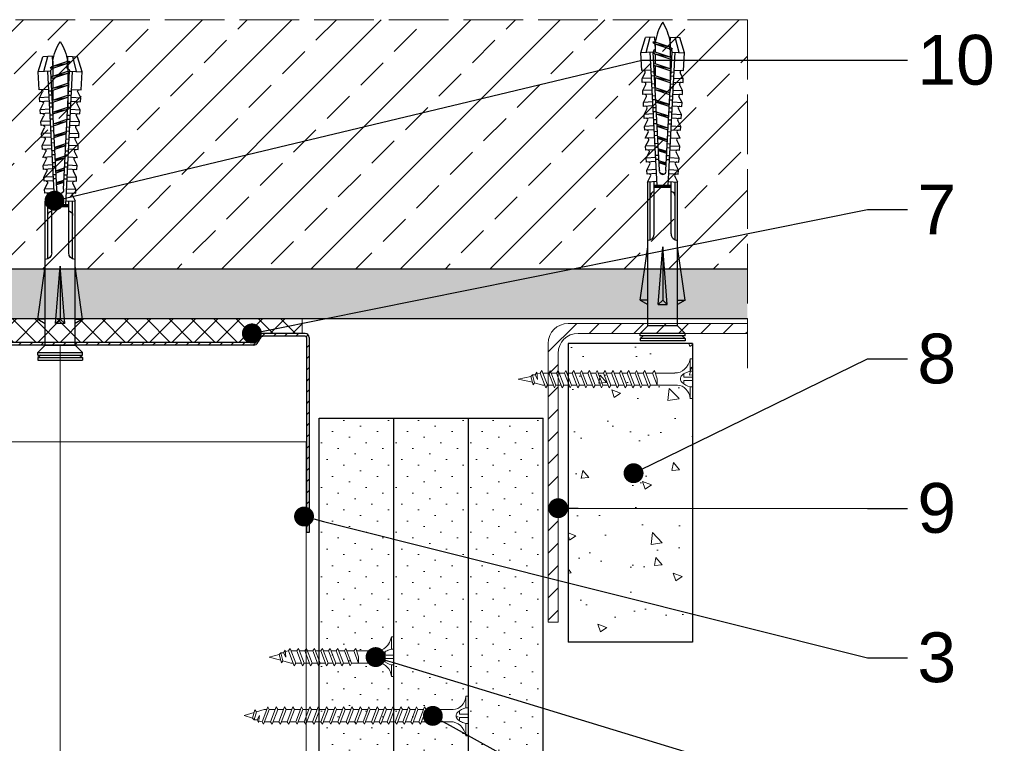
# Model space of a CAD drawing. Header units: millimetres. Extents: x 2755 to 3806, y 571 to 1066.
# Tile 7 of 7: x 3565 to 3763, y 921 to 1066. Entities that reach past the tile are written whole.
import ezdxf
from ezdxf import colors
from ezdxf.entities.mleader import LeaderData, LeaderLine
from ezdxf.math import Vec2, Vec3

# ---------------------------------------------------------------- set-up
doc = ezdxf.new("R2010")
doc.units = ezdxf.units.MM
doc.linetypes.add('ACAD_ISO02W100', pattern=[15, 12, -3])
for name, color, linetype, lineweight in [('_ISOVER WELNA', 7, 'BATTING', 9), ('_RIGIPS AKCESORIA', 7, 'Continuous', 18), ('_RIGIPS G-K', 7, 'Continuous', 25), ('_RIGIPS PROFIL', 7, 'Continuous', 18), ('KRESKOWANIE', 7, 'Continuous', 9), ('OPISY', 7, 'Continuous', 9), ('PRZERYWANA', 7, 'ACAD_ISO02W100', 9)]:
    doc.layers.add(name, color=color, linetype=linetype, lineweight=lineweight)
doc.styles.get("Standard").update_dxf_attribs({"font": 'arial.ttf'})
doc.linetypes.add('BATTING', pattern='A,0.00254,-2.54,[134,ltypeshp.shx,S=2.54,R=0,X=-2.54,Y=0],-5.08,[134,ltypeshp.shx,S=2.54,R=180,X=2.54,Y=0],-2.54', length=10.16254)

# ---------------------------------------------------------------- blocks, each defined once
blk = doc.blocks.new('UW 100 ULTRASTIL')
h = blk.add_hatch()
h.set_pattern_fill('ANSI31', color=256, scale=0.5, style=0)
h.paths.add_polyline_path([(166.82, 2.35), (89.14, 2.35, 0.286951), (88.24, 1.79), (87.91, 1.11, -0.286951), (87.01, 0.55), (78.78, 0.55, -0.414214), (78.53, 0.8), (78.53, 40), (77.98, 40), (77.98, 0.8, 0.414214), (78.78, 0), (87.35, 0, 0.286951), (88.25, 0.56), (88.58, 1.24, -0.286951), (89.48, 1.8), (166.48, 1.8, -0.286951), (167.38, 1.24), (167.71, 0.56, 0.286951), (168.61, 0), (177.18, 0, 0.414214), (177.98, 0.8), (177.98, 40), (177.43, 40), (177.43, 0.8, -0.414214), (177.18, 0.55), (168.95, 0.55, -0.286951), (168.05, 1.11), (167.72, 1.79, 0.286951)])
for p, q in [((77.98, 0.8), (77.98, 40)), ((77.98, 40), (78.53, 40)), ((78.53, 0.8), (78.53, 40)), ((177.43, 0.8), (177.43, 40)), ((177.98, 40), (177.43, 40)), ((177.98, 0.8), (177.98, 40)), ((89.14, 2.35), (166.82, 2.35)), ((78.78, 0.55), (87.01, 0.55)), ((78.78, 0), (87.35, 0)), ((87.91, 1.11), (88.24, 1.79)), ((88.25, 0.56), (88.58, 1.24)), ((89.48, 1.8), (166.48, 1.8)), ((167.71, 0.56), (167.38, 1.24)), ((168.05, 1.11), (167.72, 1.79)), ((168.61, 0), (177.18, 0)), ((168.95, 0.55), (177.18, 0.55))]:
    blk.add_line(p, q)
for centre, radius, start, end in [((89.14, 1.35), 1, 90, 154.0435), ((166.82, 1.35), 1, 25.9565, 90), ((78.78, 0.8), 0.8, 180, 270), ((78.78, 0.8), 0.25, 180, 270), ((87.01, 1.55), 1, 270, 334.0435), ((87.35, 1), 1, 270, 334.0435), ((89.48, 0.8), 1, 90, 154.0435), ((166.48, 0.8), 1, 25.9565, 90), ((168.61, 1), 1, 205.9565, 270), ((168.95, 1.55), 1, 205.9565, 270), ((177.18, 0.8), 0.8, 270, 0), ((177.18, 0.8), 0.25, 270, 0)]:
    blk.add_arc(centre, radius, start, end)
blk = doc.blocks.new('TN 25')
at = {"layer": '_RIGIPS AKCESORIA'}
for p, q in [((0, -0.84), (0, 7.16)), ((0, 7.16), (0.46, 7.16)), ((0.46, 7.16), (0.46, 4.78)), ((0.46, 4.78), (0, 4.78)), ((1.77, 3.5), (1.77, 4.2)), ((3.02, 4.46), (8.47, 4.46)), ((7.12, 4.46), (7.12, 3.18)), ((8.03, 2.01), (7.12, 4.46)), ((8.47, 4.46), (8.79, 5)), ((9.61, 1.51), (8.47, 4.46)), ((8.79, 5), (9.93, 2.01)), ((9, 4.46), (10.1, 4.46)), ((10.1, 4.46), (10.41, 5)), ((11.23, 1.51), (10.1, 4.46)), ((10.41, 5), (11.56, 2.01)), ((10.62, 4.46), (11.67, 4.46)), ((11.67, 4.46), (11.99, 5)), ((12.81, 1.51), (11.67, 4.46)), ((11.99, 5), (13.14, 2.01)), ((12.2, 4.46), (13.21, 4.46)), ((13.21, 4.46), (13.52, 5)), ((14.34, 1.51), (13.21, 4.46)), ((13.52, 5), (14.67, 2.01)), ((13.73, 4.46), (14.8, 4.46)), ((14.8, 4.46), (15.12, 5)), ((15.94, 1.51), (14.8, 4.46)), ((15.12, 5), (16.26, 2.01)), ((15.33, 4.46), (16.42, 4.46)), ((16.42, 4.46), (16.73, 5)), ((17.55, 1.51), (16.42, 4.46)), ((16.73, 5), (17.88, 2.01)), ((16.94, 4.46), (17.99, 4.46)), ((17.99, 4.46), (18.31, 5)), ((19.13, 1.51), (17.99, 4.46)), ((18.31, 5), (19.45, 2.01)), ((18.52, 4.46), (19.68, 4.46)), ((19.68, 4.46), (20, 5)), ((20.82, 1.51), (19.68, 4.46)), ((20, 5), (21.14, 2.01)), ((20.21, 4.46), (20.7, 4.46)), ((20.7, 4.46), (22.28, 3.98)), ((22.28, 3.98), (22.56, 4.37)), ((22.7, 2.36), (22.28, 3.98)), ((22.56, 4.37), (23.03, 2.71)), ((0, 3.5), (1.77, 3.5)), ((0, 2.83), (1.77, 2.83)), ((1.77, 2.83), (1.77, 2.18)), ((7.49, 2.01), (3.55, 2.01)), ((7.12, 3.18), (7.65, 1.53)), ((7.65, 1.53), (8.03, 2.01)), ((9.41, 2.01), (8.03, 2.01)), ((9.93, 2.01), (9.61, 1.51)), ((11.04, 2.01), (9.93, 2.01)), ((11.56, 2.01), (11.23, 1.51)), ((12.61, 2.01), (11.56, 2.01)), ((13.14, 2.01), (12.81, 1.51)), ((14.15, 2.01), (13.14, 2.01)), ((14.67, 2.01), (14.34, 1.51)), ((15.74, 2.01), (14.67, 2.01)), ((16.26, 2.01), (15.94, 1.51)), ((17.36, 2.01), (16.26, 2.01)), ((17.88, 2.01), (17.55, 1.51)), ((18.93, 2.01), (17.88, 2.01)), ((19.45, 2.01), (19.13, 1.51)), ((19.45, 2.01), (20.62, 2.01)), ((21.14, 2.01), (20.82, 1.51)), ((21.14, 2.01), (21.81, 2.12)), ((21.85, 1.83), (21.67, 3.28)), ((21.67, 3.28), (22.14, 2.4)), ((22.14, 2.4), (21.85, 1.83)), ((22.7, 2.36), (22.14, 2.4)), ((23.03, 2.71), (22.7, 2.36)), ((22.71, 3.85), (25, 3.24)), ((25, 3.24), (23.03, 2.71)), ((0.46, 1.64), (0, 1.64)), ((0.46, -0.84), (0.46, 1.64)), ((0, -0.84), (0.46, -0.84))]:
    blk.add_line(p, q, dxfattribs=at)
for centre, major_axis, ratio, start_param, end_param in [((3.09, 7.67), (0.17, 3.2), 0.826134, 1.773653, 3.180586), ((-0.04, 0.9), (0, 3.93), 0.848176, -0.720942, -0.151112), ((3.37, -1.57), (0.28, 3.57), 0.832181, 0.035984, 1.430787), ((0.59, 4.62), (0, 2.81), 0.848176, 3.475072, 3.862535), ((1.66, 3.18), (0, 0.895), 0.848176, -1.552777, -0.720942), ((1.66, 3.18), (0, 0.895), 0.848176, 3.862535, 4.730408), ((-2.73, 15.91), (0, 14.76), 0.848176, 3.399396, 3.475072)]:
    blk.add_ellipse(centre, major_axis=major_axis, ratio=ratio, start_param=start_param, end_param=end_param, dxfattribs=at)
blk = doc.blocks.new('KATOWNIK 60x40x2')
at = {"layer": 'KRESKOWANIE'}
h = blk.add_hatch(dxfattribs=at)
h.set_pattern_fill('ANSI31', color=256)
h.paths.add_polyline_path([(3327.91, 5182.56), (3291.91, 5182.56, 0.414214), (3287.91, 5178.56), (3287.91, 5122.56), (3289.91, 5122.56), (3289.91, 5176.56, -0.414214), (3293.91, 5180.56), (3327.91, 5180.56)])
at = {"layer": '_RIGIPS PROFIL'}
for p, q in [((3291.91, 5182.56), (3327.91, 5182.56)), ((3327.91, 5180.56), (3327.91, 5182.56)), ((3293.91, 5180.56), (3327.91, 5180.56)), ((3287.91, 5178.56), (3287.91, 5122.56)), ((3289.91, 5176.56), (3289.91, 5122.56)), ((3287.91, 5122.56), (3289.91, 5122.56))]:
    blk.add_line(p, q, dxfattribs=at)
for centre in [(3291.91, 5178.56), (3293.91, 5176.56)]:
    blk.add_arc(centre, 4, 90, 180, dxfattribs=at)
blk = doc.blocks.new('kolek rozprezny komplet 60')
for p, q in [((393.81, 219.85), (390.76, 218.91)), ((393.68, 217.35), (393.81, 219.85)), ((397.41, 219.66), (393.81, 219.85)), ((397.31, 217.76), (397.41, 219.66)), ((399, 219.58), (397.82, 218.98)), ((398.9, 217.68), (399, 219.58)), ((399.8, 219.54), (399, 219.58)), ((399.7, 217.64), (399.8, 219.54)), ((443.47, 219.95), (432.8, 218.45)), ((443.47, 218.45), (443.47, 219.95)), ((443.47, 219.95), (444.34, 218.45)), ((450.17, 219.95), (448.67, 218.45)), ((450.17, 219.95), (450.17, 210.95)), ((450.67, 219.95), (450.17, 219.95)), ((450.67, 219.95), (450.67, 210.95)), ((450.67, 219.35), (451.17, 219.95)), ((451.17, 219.95), (451.67, 219.95)), ((451.17, 219.95), (451.17, 210.95)), ((451.67, 219.95), (451.67, 210.95)), ((390.66, 217.01), (390.76, 218.91)), ((393.75, 218.75), (390.71, 217.96)), ((420.47, 216.55), (393.71, 217.95)), ((397.67, 217.14), (397.71, 217.74)), ((398.47, 217.1), (398.5, 217.7)), ((400.07, 217.02), (400.1, 217.62)), ((401.4, 219.45), (400.22, 218.85)), ((400.87, 216.98), (400.9, 217.58)), ((401.3, 217.56), (401.4, 219.45)), ((402.2, 219.41), (401.4, 219.45)), ((402.1, 217.51), (402.2, 219.41)), ((403.8, 219.33), (402.61, 218.72)), ((403.7, 217.43), (403.8, 219.33)), ((404.6, 219.29), (403.8, 219.33)), ((404.5, 217.39), (404.6, 219.29)), ((406.19, 219.2), (405.01, 218.6)), ((406.09, 217.3), (406.19, 219.2)), ((406.99, 219.16), (406.19, 219.2)), ((406.89, 217.26), (406.99, 219.16)), ((408.59, 219.08), (407.41, 218.47)), ((408.49, 217.18), (408.59, 219.08)), ((409.39, 219.03), (408.59, 219.08)), ((409.29, 217.14), (409.39, 219.03)), ((410.99, 218.95), (409.8, 218.35)), ((410.89, 217.05), (410.99, 218.95)), ((412.59, 218.87), (411.4, 218.26)), ((412.49, 216.97), (412.59, 218.87)), ((413.38, 218.82), (412.59, 218.87)), ((413.28, 216.93), (413.38, 218.82)), ((414.98, 218.74), (413.8, 218.14)), ((414.88, 216.84), (414.98, 218.74)), ((415.78, 218.7), (414.98, 218.74)), ((415.68, 216.8), (415.78, 218.7)), ((417.38, 218.62), (416.2, 218.01)), ((417.28, 216.72), (417.38, 218.62)), ((418.18, 218.57), (417.38, 218.62)), ((418.08, 216.68), (418.18, 218.57)), ((419.78, 218.49), (418.59, 217.89)), ((419.68, 216.59), (419.78, 218.49)), ((431.37, 217.95), (419.75, 217.95)), ((448.67, 218.45), (419.77, 218.45)), ((448.67, 218.45), (448.67, 212.45)), ((393.15, 216.88), (390.66, 217.01)), ((391.67, 216.95), (392.67, 216.95)), ((392.67, 216.95), (391.67, 213.95)), ((392.67, 216.95), (392.07, 213.95)), ((393.07, 216.95), (392.07, 213.95)), ((392.67, 216.95), (393.04, 217.45)), ((393.07, 216.95), (393.04, 217.45)), ((393.07, 216.95), (394.67, 216.95)), ((394.67, 216.95), (393.67, 213.95)), ((417.38, 216.11), (393.68, 217.35)), ((394.67, 216.95), (394.07, 213.95)), ((395.07, 216.95), (394.07, 213.95)), ((394.67, 216.95), (394.92, 217.29)), ((395.07, 216.95), (395.05, 217.28)), ((395.07, 216.95), (397.07, 216.95)), ((397.07, 216.95), (396.07, 213.95)), ((397.07, 216.95), (396.47, 213.95)), ((397.47, 216.95), (396.47, 213.95)), ((397.07, 216.95), (397.23, 217.17)), ((397.47, 216.95), (397.46, 217.16)), ((397.47, 216.95), (399.47, 216.95)), ((399.47, 216.95), (398.47, 213.95)), ((399.47, 216.95), (398.87, 213.95)), ((399.87, 216.95), (398.87, 213.95)), ((399.47, 216.95), (399.55, 217.05)), ((399.87, 216.95), (399.87, 217.03)), ((399.87, 216.95), (401.38, 216.95)), ((401.87, 216.92), (400.87, 213.95)), ((401.87, 216.92), (401.27, 213.95)), ((402.26, 216.9), (401.27, 213.95)), ((402.47, 216.89), (402.5, 217.49)), ((403.27, 216.85), (403.3, 217.45)), ((404.22, 216.8), (403.31, 214.05)), ((404.24, 216.8), (403.7, 214.07)), ((404.62, 216.78), (403.72, 214.07)), ((404.86, 216.77), (404.9, 217.37)), ((405.66, 216.73), (405.69, 217.32)), ((406.58, 216.68), (405.75, 214.18)), ((406.62, 216.68), (406.12, 214.2)), ((406.98, 216.66), (406.16, 214.2)), ((407.26, 216.64), (407.29, 217.24)), ((408.06, 216.6), (408.09, 217.2)), ((408.94, 216.55), (408.19, 214.31)), ((408.99, 216.55), (408.55, 214.33)), ((409.34, 216.53), (408.6, 214.33)), ((409.66, 216.52), (409.69, 217.12)), ((410.46, 216.47), (410.49, 217.07)), ((411.3, 216.43), (410.64, 214.44)), ((411.37, 216.43), (410.98, 214.45)), ((411.69, 216.41), (411.04, 214.46)), ((412.05, 216.39), (412.09, 216.99)), ((412.85, 216.35), (412.89, 216.95)), ((413.66, 216.31), (413.08, 214.56)), ((413.75, 216.3), (413.4, 214.58)), ((414.05, 216.29), (413.49, 214.58)), ((414.45, 216.27), (414.48, 216.86)), ((415.25, 216.22), (415.28, 216.82)), ((416.02, 216.18), (415.52, 214.69)), ((416.12, 216.18), (415.83, 214.71)), ((416.41, 216.16), (415.93, 214.71)), ((418.22, 215.58), (418.01, 214.95)), ((430.17, 217.15), (419.71, 217.15)), ((420.47, 217.15), (420.47, 213.75)), ((420.67, 217.15), (420.67, 213.75)), ((420.87, 217.15), (420.87, 213.75)), ((444.34, 216.37), (432.8, 215.45)), ((444.34, 216.37), (443.47, 215.45)), ((444.34, 214.53), (444.34, 216.37)), ((448.67, 216.95), (448.67, 213.95)), ((393.15, 214.02), (390.66, 213.89)), ((390.66, 213.89), (390.76, 211.99)), ((391.67, 213.95), (391.71, 213.45)), ((391.71, 213.45), (392.07, 213.95)), ((392.07, 213.95), (393.67, 213.95)), ((393.67, 213.95), (393.7, 213.55)), ((417.38, 214.79), (393.68, 213.55)), ((420.47, 214.35), (393.71, 212.95)), ((393.78, 213.55), (394.07, 213.95)), ((394.07, 213.95), (396.07, 213.95)), ((396.07, 213.95), (396.09, 213.67)), ((396.28, 213.68), (396.47, 213.95)), ((396.47, 213.95), (398.47, 213.95)), ((397.67, 213.76), (397.71, 213.16)), ((398.47, 213.95), (398.48, 213.8)), ((398.47, 213.8), (398.5, 213.2)), ((398.77, 213.81), (398.87, 213.95)), ((398.87, 213.95), (400.87, 213.95)), ((400.07, 213.88), (400.1, 213.28)), ((400.87, 213.95), (400.88, 213.92)), ((400.87, 213.92), (400.9, 213.32)), ((401.27, 213.95), (401.38, 213.95)), ((401.27, 213.94), (401.27, 213.95)), ((402.47, 214.01), (402.5, 213.41)), ((403.27, 214.05), (403.3, 213.45)), ((404.86, 214.13), (404.9, 213.53)), ((405.66, 214.17), (405.69, 213.58)), ((406.09, 213.6), (406.19, 211.7)), ((406.89, 213.64), (406.99, 211.74)), ((407.26, 214.26), (407.29, 213.66)), ((408.06, 214.3), (408.09, 213.7)), ((408.49, 213.72), (408.59, 211.82)), ((409.29, 213.76), (409.39, 211.87)), ((409.66, 214.38), (409.69, 213.79)), ((410.46, 214.43), (410.49, 213.83)), ((410.89, 213.85), (410.99, 211.95)), ((412.05, 214.51), (412.09, 213.91)), ((412.49, 213.93), (412.59, 212.03)), ((412.85, 214.55), (412.89, 213.95)), ((413.28, 213.97), (413.38, 212.08)), ((414.45, 214.64), (414.48, 214.04)), ((414.88, 214.06), (414.98, 212.16)), ((415.25, 214.68), (415.28, 214.08)), ((415.68, 214.1), (415.78, 212.2)), ((417.28, 214.18), (417.38, 212.29)), ((418.08, 214.22), (418.18, 212.33)), ((419.68, 214.31), (419.78, 212.41)), ((430.17, 213.75), (419.71, 213.75)), ((432.8, 215.45), (443.47, 215.45)), ((444.34, 214.53), (432.8, 215.45)), ((444.34, 214.53), (443.47, 215.45)), ((393.75, 212.15), (390.71, 212.94)), ((393.81, 211.05), (390.76, 211.99)), ((393.68, 213.55), (393.81, 211.05)), ((397.31, 213.14), (397.41, 211.24)), ((399, 211.32), (397.82, 211.93)), ((398.9, 213.22), (399, 211.32)), ((399.7, 213.26), (399.8, 211.36)), ((401.4, 211.45), (400.22, 212.05)), ((401.3, 213.35), (401.4, 211.45)), ((402.1, 213.39), (402.2, 211.49)), ((403.8, 211.57), (402.61, 212.18)), ((403.7, 213.47), (403.8, 211.57)), ((404.6, 211.62), (403.8, 211.57)), ((404.5, 213.51), (404.6, 211.62)), ((406.19, 211.7), (405.01, 212.3)), ((406.99, 211.74), (406.19, 211.7)), ((408.59, 211.82), (407.41, 212.43)), ((409.39, 211.87), (408.59, 211.82)), ((410.99, 211.95), (409.8, 212.55)), ((412.59, 212.03), (411.4, 212.64)), ((413.38, 212.08), (412.59, 212.03)), ((414.98, 212.16), (413.8, 212.76)), ((415.78, 212.2), (414.98, 212.16)), ((417.38, 212.29), (416.2, 212.89)), ((418.18, 212.33), (417.38, 212.29)), ((419.78, 212.41), (418.59, 213.01)), ((431.37, 212.95), (419.75, 212.95)), ((448.67, 212.45), (419.77, 212.45)), ((443.47, 210.95), (432.8, 212.45)), ((443.47, 212.45), (443.47, 210.95)), ((443.47, 210.95), (444.34, 212.45)), ((450.17, 210.95), (448.67, 212.45)), ((397.41, 211.24), (393.81, 211.05)), ((399.8, 211.36), (399, 211.32)), ((402.2, 211.49), (401.4, 211.45)), ((450.67, 210.95), (450.17, 210.95)), ((450.67, 211.55), (451.17, 210.95)), ((451.17, 210.95), (451.67, 210.95))]:
    blk.add_line(p, q)
for centre, radius, start, end in [((397.68, 219.24), 0.3, 177, 297), ((400.08, 219.12), 0.3, 177, 297), ((402.48, 218.99), 0.3, 177, 297), ((404.87, 218.87), 0.3, 177, 297), ((407.27, 218.74), 0.3, 177, 297), ((409.67, 218.61), 0.3, 177, 297), ((411.27, 218.53), 0.3, 177, 297), ((413.66, 218.41), 0.3, 177, 297), ((416.06, 218.28), 0.3, 177, 297), ((418.46, 218.15), 0.3, 177, 297), ((422.67, 216.95), 1, 90, 168.463), ((430.17, 218.45), 1.3, 270, 0), ((393.41, 206.24), 10.85, 99.2038, 121.9083), ((393.65, 216.85), 0.5, 87, 177), ((417.55, 215.45), 0.682, 255.8604, 104.1386), ((393.41, 224.66), 10.85, 238.0917, 260.7962), ((393.65, 214.05), 0.5, 183, 273), ((422.67, 213.95), 1, 191.537, 270), ((430.17, 212.45), 1.3, 0, 90), ((397.68, 211.66), 0.3, 63, 183), ((400.08, 211.78), 0.3, 63, 183), ((402.48, 211.91), 0.3, 63, 183), ((404.87, 212.03), 0.3, 63, 183), ((407.27, 212.16), 0.3, 63, 183), ((409.67, 212.29), 0.3, 63, 183), ((411.27, 212.37), 0.3, 63, 183), ((413.66, 212.5), 0.3, 63, 183), ((416.06, 212.62), 0.3, 63, 183), ((418.46, 212.75), 0.3, 63, 183)]:
    blk.add_arc(centre, radius, start, end)
blk = doc.blocks.new('TN 35')
at = {"layer": '_RIGIPS AKCESORIA'}
for p, q in [((0, -0.84), (0, 7.16)), ((0, 7.16), (0.46, 7.16)), ((0.46, 7.16), (0.46, 4.78)), ((0.46, 4.78), (0, 4.78)), ((1.77, 3.5), (1.77, 4.2)), ((3.02, 4.46), (8.47, 4.46)), ((7.12, 4.46), (7.12, 3.18)), ((8.03, 2.01), (7.12, 4.46)), ((8.47, 4.46), (8.79, 5)), ((9.61, 1.51), (8.47, 4.46)), ((8.79, 5), (9.93, 2.01)), ((9, 4.46), (10.1, 4.46)), ((10.1, 4.46), (10.41, 5)), ((11.23, 1.51), (10.1, 4.46)), ((10.41, 5), (11.56, 2.01)), ((10.62, 4.46), (11.67, 4.46)), ((11.67, 4.46), (11.99, 5)), ((12.81, 1.51), (11.67, 4.46)), ((11.99, 5), (13.14, 2.01)), ((12.2, 4.46), (13.21, 4.46)), ((13.21, 4.46), (13.52, 5)), ((14.34, 1.51), (13.21, 4.46)), ((13.52, 5), (14.67, 2.01)), ((13.73, 4.46), (14.8, 4.46)), ((14.8, 4.46), (15.12, 5)), ((15.94, 1.51), (14.8, 4.46)), ((15.12, 5), (16.26, 2.01)), ((15.33, 4.46), (16.42, 4.46)), ((16.42, 4.46), (16.73, 5)), ((17.55, 1.51), (16.42, 4.46)), ((16.73, 5), (17.88, 2.01)), ((16.94, 4.46), (17.99, 4.46)), ((17.99, 4.46), (18.31, 5)), ((19.13, 1.51), (17.99, 4.46)), ((18.31, 5), (19.45, 2.01)), ((18.52, 4.46), (19.57, 4.46)), ((19.57, 4.46), (19.88, 5)), ((20.7, 1.51), (19.57, 4.46)), ((19.88, 5), (21.03, 2.01)), ((20.09, 4.46), (21.14, 4.46)), ((21.14, 4.46), (21.46, 5)), ((22.28, 1.51), (21.14, 4.46)), ((21.46, 5), (22.6, 2.01)), ((21.67, 4.46), (22.72, 4.46)), ((22.72, 4.46), (23.03, 5)), ((23.85, 1.51), (22.72, 4.46)), ((23.03, 5), (24.18, 2.01)), ((23.24, 4.46), (24.29, 4.46)), ((24.29, 4.46), (24.61, 5)), ((25.43, 1.51), (24.29, 4.46)), ((24.61, 5), (25.75, 2.01)), ((24.81, 4.46), (25.87, 4.46)), ((25.87, 4.46), (26.18, 5)), ((27, 1.51), (25.87, 4.46)), ((26.18, 5), (27.33, 2.01)), ((26.39, 4.46), (27.44, 4.46)), ((27.44, 4.46), (27.76, 5)), ((28.58, 1.51), (27.44, 4.46)), ((27.76, 5), (28.9, 2.01)), ((27.96, 4.46), (29.13, 4.46)), ((29.13, 4.46), (29.45, 5)), ((30.27, 1.51), (29.13, 4.46)), ((29.45, 5), (30.59, 2.01)), ((29.65, 4.46), (30.15, 4.46)), ((30.15, 4.46), (31.73, 3.98)), ((31.73, 3.98), (32.01, 4.37)), ((32.15, 2.36), (31.73, 3.98)), ((32.01, 4.37), (32.48, 2.71)), ((0, 3.5), (1.77, 3.5)), ((0, 2.83), (1.77, 2.83)), ((1.77, 2.83), (1.77, 2.18)), ((7.49, 2.01), (3.55, 2.01)), ((7.12, 3.18), (7.65, 1.53)), ((7.65, 1.53), (8.03, 2.01)), ((9.41, 2.01), (8.03, 2.01)), ((9.93, 2.01), (9.61, 1.51)), ((11.04, 2.01), (9.93, 2.01)), ((11.56, 2.01), (11.23, 1.51)), ((12.61, 2.01), (11.56, 2.01)), ((13.14, 2.01), (12.81, 1.51)), ((14.15, 2.01), (13.14, 2.01)), ((14.67, 2.01), (14.34, 1.51)), ((15.74, 2.01), (14.67, 2.01)), ((16.26, 2.01), (15.94, 1.51)), ((17.36, 2.01), (16.26, 2.01)), ((17.88, 2.01), (17.55, 1.51)), ((18.93, 2.01), (17.84, 2.01)), ((19.45, 2.01), (19.13, 1.51)), ((20.51, 2.01), (19.41, 2.01)), ((21.03, 2.01), (20.7, 1.51)), ((22.08, 2.01), (20.99, 2.01)), ((22.6, 2.01), (22.28, 1.51)), ((23.66, 2.01), (22.56, 2.01)), ((24.18, 2.01), (23.85, 1.51)), ((25.23, 2.01), (24.14, 2.01)), ((25.75, 2.01), (25.43, 1.51)), ((26.81, 2.01), (25.71, 2.01)), ((27.33, 2.01), (27, 1.51)), ((28.38, 2.01), (27.33, 2.01)), ((28.9, 2.01), (28.58, 1.51)), ((28.9, 2.01), (30.07, 2.01)), ((30.59, 2.01), (30.27, 1.51)), ((30.59, 2.01), (31.26, 2.12)), ((31.3, 1.83), (31.12, 3.28)), ((31.12, 3.28), (31.59, 2.4)), ((31.59, 2.4), (31.3, 1.83)), ((32.15, 2.36), (31.59, 2.4)), ((32.48, 2.71), (32.15, 2.36)), ((32.16, 3.85), (35, 3.24)), ((35, 3.24), (32.48, 2.71)), ((0.46, 1.64), (0, 1.64)), ((0.46, -0.84), (0.46, 1.64)), ((0, -0.84), (0.46, -0.84))]:
    blk.add_line(p, q, dxfattribs=at)
for centre, major_axis, ratio, start_param, end_param in [((3.09, 7.67), (0.17, 3.2), 0.826134, 1.773653, 3.180586), ((-0.04, 0.9), (0, 3.93), 0.848176, -0.720942, -0.151112), ((3.37, -1.57), (0.28, 3.57), 0.832181, 0.035984, 1.430787), ((0.59, 4.62), (0, 2.81), 0.848176, 3.475072, 3.862535), ((1.66, 3.18), (0, 0.895), 0.848176, -1.552777, -0.720942), ((1.66, 3.18), (0, 0.895), 0.848176, 3.862535, 4.730408), ((-2.73, 15.91), (0, 14.76), 0.848176, 3.399396, 3.475072)]:
    blk.add_ellipse(centre, major_axis=major_axis, ratio=ratio, start_param=start_param, end_param=end_param, dxfattribs=at)
blk = doc.blocks.new('TN 45')
at = {"layer": '_RIGIPS AKCESORIA'}
for p, q in [((0, -0.84), (0, 7.16)), ((0, 7.16), (0.46, 7.16)), ((0.46, 7.16), (0.46, 4.78)), ((0.46, 4.78), (0, 4.78)), ((1.77, 3.5), (1.77, 4.2)), ((3.02, 4.46), (8.47, 4.46)), ((7.12, 4.46), (7.12, 3.18)), ((8.03, 2.01), (7.12, 4.46)), ((8.47, 4.46), (8.79, 5)), ((9.61, 1.51), (8.47, 4.46)), ((8.79, 5), (9.93, 2.01)), ((9, 4.46), (10.1, 4.46)), ((10.1, 4.46), (10.41, 5)), ((11.23, 1.51), (10.1, 4.46)), ((10.41, 5), (11.56, 2.01)), ((10.62, 4.46), (11.67, 4.46)), ((11.67, 4.46), (11.99, 5)), ((12.81, 1.51), (11.67, 4.46)), ((11.99, 5), (13.14, 2.01)), ((12.2, 4.46), (13.21, 4.46)), ((13.21, 4.46), (13.52, 5)), ((14.34, 1.51), (13.21, 4.46)), ((13.52, 5), (14.67, 2.01)), ((13.73, 4.46), (14.8, 4.46)), ((14.8, 4.46), (15.12, 5)), ((15.94, 1.51), (14.8, 4.46)), ((15.12, 5), (16.26, 2.01)), ((15.33, 4.46), (16.42, 4.46)), ((16.42, 4.46), (16.73, 5)), ((17.55, 1.51), (16.42, 4.46)), ((16.73, 5), (17.88, 2.01)), ((16.94, 4.46), (17.99, 4.46)), ((17.99, 4.46), (18.31, 5)), ((19.13, 1.51), (17.99, 4.46)), ((18.31, 5), (19.45, 2.01)), ((18.52, 4.46), (19.68, 4.46)), ((19.68, 4.46), (20, 5)), ((20.82, 1.51), (19.68, 4.46)), ((20, 5), (21.14, 2.01)), ((20.21, 4.46), (21.37, 4.46)), ((21.37, 4.46), (21.69, 5)), ((22.51, 1.51), (21.37, 4.46)), ((21.69, 5), (22.83, 2.01)), ((21.9, 4.46), (23.06, 4.46)), ((23.06, 4.46), (23.38, 5)), ((24.2, 1.51), (23.06, 4.46)), ((23.38, 5), (24.52, 2.01)), ((23.59, 4.46), (24.75, 4.46)), ((24.75, 4.46), (25.07, 5)), ((25.89, 1.51), (24.75, 4.46)), ((25.07, 5), (26.21, 2.01)), ((25.28, 4.46), (26.44, 4.46)), ((26.44, 4.46), (26.76, 5)), ((27.58, 1.51), (26.44, 4.46)), ((26.76, 5), (27.9, 2.01)), ((26.96, 4.46), (28.13, 4.46)), ((28.13, 4.46), (28.45, 5)), ((29.27, 1.51), (28.13, 4.46)), ((28.45, 5), (29.59, 2.01)), ((28.65, 4.46), (29.82, 4.46)), ((29.82, 4.46), (30.14, 5)), ((30.96, 1.51), (29.82, 4.46)), ((30.14, 5), (31.28, 2.01)), ((30.34, 4.46), (31.51, 4.46)), ((31.51, 4.46), (31.83, 5)), ((32.65, 1.51), (31.51, 4.46)), ((31.83, 5), (32.97, 2.01)), ((32.03, 4.46), (33.2, 4.46)), ((33.2, 4.46), (33.52, 5)), ((34.34, 1.51), (33.2, 4.46)), ((33.52, 5), (34.66, 2.01)), ((33.72, 4.46), (34.89, 4.46)), ((34.89, 4.46), (35.21, 5)), ((36.03, 1.51), (34.89, 4.46)), ((35.21, 5), (36.35, 2.01)), ((35.41, 4.46), (36.58, 4.46)), ((36.58, 4.46), (36.9, 5)), ((37.72, 1.51), (36.58, 4.46)), ((36.9, 5), (38.04, 2.01)), ((37.1, 4.46), (38.27, 4.46)), ((38.27, 4.46), (38.59, 5)), ((39.41, 1.51), (38.27, 4.46)), ((38.59, 5), (39.73, 2.01)), ((38.79, 4.46), (39.96, 4.46)), ((39.96, 4.46), (40.28, 5)), ((41.1, 1.51), (39.96, 4.46)), ((40.28, 5), (41.42, 2.01)), ((40.48, 4.46), (40.98, 4.46)), ((40.98, 4.46), (42.56, 3.98)), ((42.56, 3.98), (42.84, 4.37)), ((42.98, 2.36), (42.56, 3.98)), ((42.84, 4.37), (43.31, 2.71)), ((0, 3.5), (1.77, 3.5)), ((0, 2.83), (1.77, 2.83)), ((1.77, 2.83), (1.77, 2.18)), ((7.49, 2.01), (3.55, 2.01)), ((7.12, 3.18), (7.65, 1.53)), ((7.65, 1.53), (8.03, 2.01)), ((9.41, 2.01), (8.03, 2.01)), ((9.93, 2.01), (9.61, 1.51)), ((11.04, 2.01), (9.93, 2.01)), ((11.56, 2.01), (11.23, 1.51)), ((12.61, 2.01), (11.56, 2.01)), ((13.14, 2.01), (12.81, 1.51)), ((14.15, 2.01), (13.14, 2.01)), ((14.67, 2.01), (14.34, 1.51)), ((15.74, 2.01), (14.67, 2.01)), ((16.26, 2.01), (15.94, 1.51)), ((17.36, 2.01), (16.26, 2.01)), ((17.88, 2.01), (17.55, 1.51)), ((18.93, 2.01), (17.88, 2.01)), ((19.45, 2.01), (19.13, 1.51)), ((19.45, 2.01), (20.62, 2.01)), ((20.62, 2.01), (19.57, 2.01)), ((21.14, 2.01), (20.82, 1.51)), ((21.14, 2.01), (22.31, 2.01)), ((22.31, 2.01), (21.26, 2.01)), ((22.83, 2.01), (22.51, 1.51)), ((22.83, 2.01), (24, 2.01)), ((24, 2.01), (22.95, 2.01)), ((24.52, 2.01), (24.2, 1.51)), ((24.52, 2.01), (25.69, 2.01)), ((25.69, 2.01), (24.64, 2.01)), ((26.21, 2.01), (25.89, 1.51)), ((26.21, 2.01), (27.38, 2.01)), ((27.38, 2.01), (26.33, 2.01)), ((27.9, 2.01), (27.58, 1.51)), ((27.9, 2.01), (29.07, 2.01)), ((29.07, 2.01), (28.02, 2.01)), ((29.59, 2.01), (29.27, 1.51)), ((29.59, 2.01), (30.76, 2.01)), ((30.76, 2.01), (29.71, 2.01)), ((31.28, 2.01), (30.96, 1.51)), ((31.28, 2.01), (32.45, 2.01)), ((32.45, 2.01), (31.4, 2.01)), ((32.97, 2.01), (32.65, 1.51)), ((32.97, 2.01), (34.14, 2.01)), ((34.14, 2.01), (33.09, 2.01)), ((34.66, 2.01), (34.34, 1.51)), ((34.66, 2.01), (35.83, 2.01)), ((35.83, 2.01), (34.78, 2.01)), ((36.35, 2.01), (36.03, 1.51)), ((36.35, 2.01), (37.52, 2.01)), ((37.52, 2.01), (36.47, 2.01)), ((38.04, 2.01), (37.72, 1.51)), ((38.04, 2.01), (39.21, 2.01)), ((39.21, 2.01), (38.16, 2.01)), ((39.73, 2.01), (39.41, 1.51)), ((39.73, 2.01), (40.9, 2.01)), ((41.42, 2.01), (41.1, 1.51)), ((41.42, 2.01), (42.09, 2.12)), ((42.13, 1.83), (41.95, 3.28)), ((41.95, 3.28), (42.42, 2.4)), ((42.42, 2.4), (42.13, 1.83)), ((42.98, 2.36), (42.42, 2.4)), ((43.31, 2.71), (42.98, 2.36)), ((42.99, 3.85), (45, 3.24)), ((45, 3.24), (43.31, 2.71)), ((0.46, 1.64), (0, 1.64)), ((0.46, -0.84), (0.46, 1.64)), ((0, -0.84), (0.46, -0.84))]:
    blk.add_line(p, q, dxfattribs=at)
for centre, major_axis, ratio, start_param, end_param in [((3.09, 7.67), (0.17, 3.2), 0.826134, 1.773653, 3.180586), ((-0.04, 0.9), (0, 3.93), 0.848176, -0.720942, -0.151112), ((3.37, -1.57), (0.28, 3.57), 0.832181, 0.035984, 1.430787), ((0.59, 4.62), (0, 2.81), 0.848176, 3.475072, 3.862535), ((1.66, 3.18), (0, 0.895), 0.848176, -1.552777, -0.720942), ((1.66, 3.18), (0, 0.895), 0.848176, 3.862535, 4.730408), ((-2.73, 15.91), (0, 14.76), 0.848176, 3.399396, 3.475072)]:
    blk.add_ellipse(centre, major_axis=major_axis, ratio=ratio, start_param=start_param, end_param=end_param, dxfattribs=at)
blk = doc.blocks.new('_Dot')
at = {"color": 0, "linetype": 'ByBlock', "lineweight": -2}
blk.add_line((-0.5, 0), (-1, 0), dxfattribs=at)
at = {"color": 0, "linetype": 'ByBlock', "const_width": 0.5}
blk.add_lwpolyline([(-0.25, 0, 1), (0.25, 0, 1)], format="xyb", close=True, dxfattribs=at)

msp = doc.modelspace()

# ---------------------------------------------------------------- hatches: boundary and pattern name
at = {"layer": 'KRESKOWANIE'}
h = msp.add_hatch(dxfattribs=at)
h.set_pattern_fill('ANSI33', color=256, scale=2, angle=180, style=0)
h.set_pattern_definition([(225, (1296.186, 4e-12), (8.980256, -8.980256), []), (225, (1287.206, 4e-12), (8.980256, -8.980256), [6.35, -3.175])])
h.paths.add_polyline_path([(3710.961, 1066.068), (3434.961, 1066.068), (3434.961, 1016.068), (3710.961, 1016.068)])
h = msp.add_hatch(dxfattribs=at)
h.set_pattern_fill('AR-SAND', color=256, scale=0.1, style=0)
h.set_pattern_definition([(37.5, (970.186, -308.061), (-0.160003, 4.8941324), [0, -3.8608, 0, -4.318, 0, -4.1275]), (7.5, (970.186, -308.061), (4.495233, 7.168251), [0, -2.0828, 0, -3.4798, 0, -1.3335]), (327.5, (967.0616, -308.061), (7.909924, 0.014372), [0, -1.27, 0, -4.572, 0, -5.969]), (317.5, (967.0616, -308.061), (7.635565, 2.229293), [0, -0.635, 0, -2.9972, 0, -3.429])])
h.paths.add_polyline_path([(3710.961, 1016.068), (3434.961, 1016.068), (3434.961, 1006.068), (3710.961, 1006.068)])
h = msp.add_hatch(dxfattribs=at)
h.set_pattern_fill('ANSI37', color=256, angle=270, style=0)
h.set_pattern_definition([(315, (5523.7357, 2440.1966), (2.245064, 2.245064), []), (45, (5523.7357, 2440.1966), (-2.245064, 2.245064), [])])
h.paths.add_polyline_path([(3533.234, 1002.505), (3533.563, 1001.83, 0.2869508), (3534.462, 1001.268), (3611.459, 1001.268, 0.2869508), (3612.358, 1001.83), (3612.687, 1002.505, -0.2869508), (3613.586, 1003.068), (3621.561, 1003.068), (3621.561, 1006.068), (3524.361, 1006.068), (3524.361, 1003.068), (3532.335, 1003.068, -0.2869508)])
h = msp.add_hatch(dxfattribs=at)
h.set_pattern_fill('AR-CONC', color=256, scale=0.1, style=0)
h.set_pattern_definition([(130, (6510.736, -2e-13), (-18.21847, -1.59391), [1.905, -20.955]), (185, (6510.736, -2e-13), (3.52428, 19.10566), [1.524, -16.764]), (79.549, (6509.217, -0.133), (-14.69425, 17.51167), [1.619, -17.809]), (133.8158, (6510.736, 5.08), (-27.1079, -4.20423), [2.8575, -31.4325]), (83.3644, (6508.477, 4.73), (-23.74042, 24.74256), [2.4285, -26.7135]), (188.816, (6510.736, 5.08), (-23.74046, 24.7425), [2.286, -25.146]), (159, (6508.196, 3.81), (-15.16149, -10.22655), [1.905, -20.955]), (214, (6508.196, 3.81), (-6.1802, 18.4188), [1.524, -16.764]), (108.5486, (6506.932, 2.958), (-21.34165, 8.19229), [1.619, -17.809]), (142.5, (6510.7357, -2e-13), (-0.30886, 8.455504), [0, -16.5608, 0, -17.018, 0, -16.8275]), (172.5, (6510.736, -2e-13), (-6.681966, 10.018057), [0, -9.7028, 0, -16.1798, 0, -6.4135]), (212.5, (6516.4, -2e-13), (-13.55906, -0.572874), [0, -6.35, 0, -19.812, 0, -26.289]), (222.5, (6518.94, -2e-13), (-14.81292, 2.54265), [0, -8.255, 0, -13.1572, 0, -18.669])])
h.paths.add_polyline_path([(3699.961, 941.068), (3674.961, 941.068), (3674.961, 1001.068), (3699.961, 1001.068)])
h = msp.add_hatch(dxfattribs=at)
h.set_pattern_fill('DOTS', color=256, scale=2, angle=225, style=0)
h.set_pattern_definition([(225, (453.1562, -1e-12), (1.122532, -3.367596), [0, -3.175])])
h.paths.add_polyline_path([(3639.961, 986.068), (3624.961, 986.068), (3624.961, 766.068), (3639.961, 766.068)])
h = msp.add_hatch(dxfattribs=at)
h.set_pattern_fill('DOTS', color=256, scale=2, angle=225, style=0)
h.set_pattern_definition([(225, (468.1562, -1e-12), (1.122532, -3.367596), [0, -3.175])])
h.paths.add_polyline_path([(3654.961, 986.068), (3639.961, 986.068), (3639.961, 766.068), (3654.961, 766.068)])
h = msp.add_hatch(dxfattribs=at)
h.set_pattern_fill('DOTS', color=256, scale=2, angle=225, style=0)
h.set_pattern_definition([(225, (483.1562, -1e-12), (1.122532, -3.367596), [0, -3.175])])
h.paths.add_polyline_path([(3669.961, 986.068), (3654.961, 986.068), (3654.961, 766.068), (3669.961, 766.068)])

# ---------------------------------------------------------------- linework, layer by layer
for p, q in [((3434.961, 1016.068), (3710.961, 1016.068)), ((3434.961, 1006.068), (3710.961, 1006.068))]:
    msp.add_line(p, q)
at = {"layer": '_ISOVER WELNA', "ltscale": 4.8}
msp.add_line((3572.961, 766.068), (3572.961, 1000.718), dxfattribs=at)
at = {"layer": '_RIGIPS G-K'}
for p, q in [((3699.961, 1001.068), (3674.961, 1001.068)), ((3674.961, 1001.068), (3674.961, 941.068)), ((3699.961, 1001.068), (3699.961, 941.068)), ((3624.961, 766.068), (3624.961, 986.068)), ((3624.961, 986.068), (3669.961, 986.068)), ((3639.961, 766.068), (3639.961, 986.068)), ((3654.961, 766.068), (3654.961, 986.068)), ((3669.961, 766.068), (3669.961, 986.068)), ((3699.961, 941.068), (3674.961, 941.068))]:
    msp.add_line(p, q, dxfattribs=at)
at = {"layer": '_RIGIPS PROFIL', "lineweight": 9}
for p in [(3523.561, 981.268), (3622.361, 766.068)]:
    msp.add_line(p, (3622.361, 981.268), dxfattribs=at)
at = {"layer": 'KRESKOWANIE'}
msp.add_line((3621.561, 1003.068), (3621.561, 1006.068), dxfattribs=at)
at = {"layer": 'PRZERYWANA'}
for q in [(3434.961, 1066.068), (3710.961, 996.068)]:
    msp.add_line((3710.961, 1066.068), q, dxfattribs=at)

# ---------------------------------------------------------------- block references
for name, p, rotation in [('kolek rozprezny komplet 60', (3478.511, 1453.242), 270), ('UW 100 ULTRASTIL', (3700.94, 1003.068), 180)]:
    msp.add_blockref(name, p, dxfattribs=dict(rotation=rotation))
at = {"xscale": -1}
for name, p, rotation in [('kolek rozprezny komplet 60', (3788.411, 1449.392), 90), ('TN 45', (3654.916, 923.074), 359.9999999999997)]:
    msp.add_blockref(name, p, dxfattribs=dict(at, rotation=rotation))
at = {"layer": '_RIGIPS AKCESORIA', "rotation": 180}
for name, p in [('TN 35', (3699.961, 997.124)), ('TN 25', (3639.961, 941.311))]:
    msp.add_blockref(name, p, dxfattribs=at)
at = {"layer": '_RIGIPS PROFIL'}
msp.add_blockref('KATOWNIK 60x40x2', (383.054, -4177.495), dxfattribs=at)

# ---------------------------------------------------------------- leaders
at = {"layer": 'OPISY'}
ml = msp.add_multileader_mtext('Standard', dxfattribs=at)
ml.set_content('10', color=256)
ml.set_leader_properties()
ml.set_arrow_properties(name='DOT')
ml.build(insert=Vec2(0, 0))
ctx = ml.context
ctx.base_point, ctx.char_height, ctx.plane_origin = Vec3(3743.113, 1057.938), 10, Vec3(3646.819, 1129.768)
notes = []
notes.append((ctx, [(0, (1, 1, 0), (3735.113, 1057.938), (1, 0), 8, [(1, [(3571.819, 1029.717), (3689.751, 1057.916)], 0, [])])]))
ctx.mtext.insert, ctx.mtext.flow_direction = Vec3(3745.113, 1063.023), 5
ml = msp.add_multileader_mtext('Standard', dxfattribs=at)
ml.set_content('7', color=256)
ml.set_leader_properties()
ml.set_arrow_properties(name='DOT')
ml.build(insert=Vec2(0, 0))
ctx = ml.context
ctx.base_point, ctx.char_height, ctx.plane_origin = Vec3(3743.113, 1027.938), 10, Vec3(3646.819, 1099.768)
notes.append((ctx, [(0, (1, 1, 0), (3735.113, 1027.938), (1, 0), 8, [(0, [(3611.459, 1003.068)], 0, [])])]))
ctx.mtext.insert, ctx.mtext.flow_direction = Vec3(3745.113, 1032.938), 5
ml = msp.add_multileader_mtext('Standard', dxfattribs=at)
ml.set_content('8', color=256)
ml.set_leader_properties()
ml.set_arrow_properties(name='DOT')
ml.build(insert=Vec2(0, 0))
ctx = ml.context
ctx.base_point, ctx.char_height, ctx.plane_origin = Vec3(3743.113, 997.938), 10, Vec3(3646.819, 1069.768)
notes.append((ctx, [(0, (1, 1, 0), (3735.113, 997.938), (1, 0), 8, [(0, [(3688.112, 974.993)], 0, [])])]))
ctx.mtext.insert, ctx.mtext.flow_direction = Vec3(3745.113, 1003.023), 5
ml = msp.add_multileader_mtext('Standard', dxfattribs=at)
ml.set_content('9', color=256)
ml.set_leader_properties()
ml.set_arrow_properties(name='DOT')
ml.build(insert=Vec2(0, 0))
ctx = ml.context
ctx.base_point, ctx.char_height, ctx.plane_origin = Vec3(3743.113, 967.938), 10, Vec3(3646.819, 1039.768)
notes.append((ctx, [(0, (1, 1, 0), (3735.113, 967.938), (1, 0), 8, [(0, [(3672.961, 967.963)], 0, [])])]))
ctx.mtext.insert, ctx.mtext.flow_direction = Vec3(3745.113, 973.023), 5
ml = msp.add_multileader_mtext('Standard', dxfattribs=at)
ml.set_content('3', color=256)
ml.set_leader_properties()
ml.set_arrow_properties(name='DOT')
ml.build(insert=Vec2(0, 0))
ctx = ml.context
ctx.base_point, ctx.char_height, ctx.plane_origin = Vec3(3743.113, 937.938), 10, Vec3(3646.819, 1009.768)
notes.append((ctx, [(0, (1, 1, 0), (3735.113, 937.938), (1, 0), 8, [(0, [(3621.935, 966.295)], 0, [])])]))
ctx.mtext.insert, ctx.mtext.flow_direction = Vec3(3745.113, 943.027), 5
ml = msp.add_multileader_mtext('Standard', dxfattribs=at)
ml.set_content('4', color=256)
ml.set_leader_properties()
ml.set_arrow_properties(name='DOT')
ml.build(insert=Vec2(0, 0))
ctx = ml.context
ctx.base_point, ctx.char_height, ctx.plane_origin = Vec3(3743.113, 907.938), 10, Vec3(3646.819, 979.768)
notes.append((ctx, [(0, (1, 1, 0), (3735.113, 907.938), (1, 0), 8, [(0, [(3636.303, 938.063)], 0, [])])]))
ctx.mtext.insert, ctx.mtext.flow_direction = Vec3(3745.113, 912.938), 5
ml = msp.add_multileader_mtext('Standard', dxfattribs=at)
ml.set_content('5', color=256)
ml.set_leader_properties()
ml.set_arrow_properties(name='DOT')
ml.build(insert=Vec2(0, 0))
ctx = ml.context
ctx.base_point, ctx.char_height, ctx.plane_origin = Vec3(3743.113, 877.938), 10, Vec3(3646.819, 949.768)
notes.append((ctx, [(0, (1, 1, 0), (3735.113, 877.938), (1, 0), 8, [(0, [(3647.799, 926.258)], 0, [])])]))
ctx.mtext.insert, ctx.mtext.flow_direction = Vec3(3745.113, 883.023), 5
for ctx, leaders in notes:
    for number, flags, end, landing, length, lines in leaders:
        leader = LeaderData()
        leader.index, (leader.has_last_leader_line, leader.has_dogleg_vector, leader.attachment_direction) = number, flags
        leader.last_leader_point, leader.dogleg_vector, leader.dogleg_length = Vec3(end), Vec3(landing), length
        for number, points, colour, breaks in lines:
            line = LeaderLine()
            line.index, line.vertices, line.color, line.breaks = number, Vec3.list(points), colors.encode_raw_color(colour), breaks
            leader.lines.append(line)
        ctx.leaders.append(leader)

doc.saveas('drawing.dxf')
